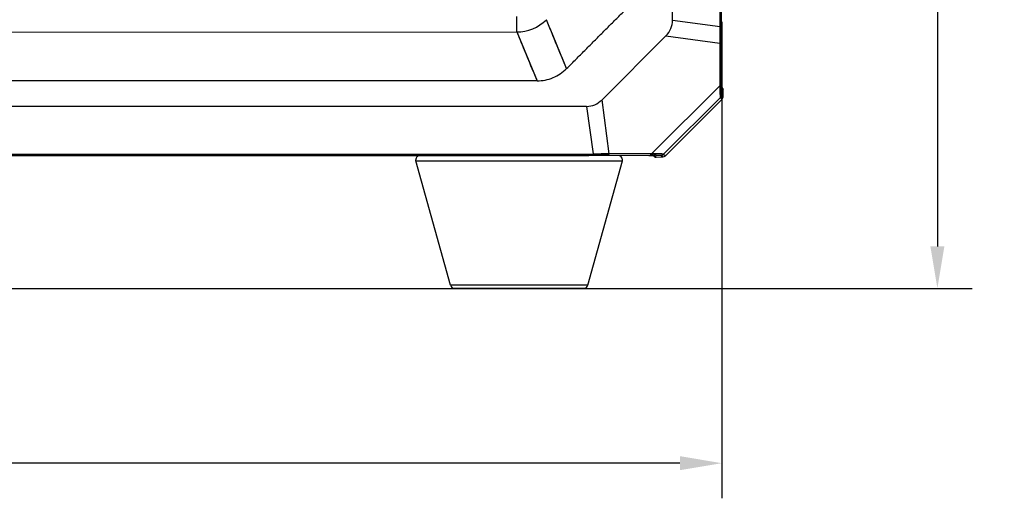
# Model space of a CAD drawing. Header units: millimetres. Extents: x -352 to 208, y -742 to -399.
# Tile 3 of 24: x -91 to -21, y -659 to -625. Entities that reach past the tile are written whole.
import ezdxf

# ---------------------------------------------------------------- set-up
doc = ezdxf.new("R2010")
doc.units = ezdxf.units.MM
doc.header["$LTSCALE"] = 23.1
doc.header["$PDMODE"] = 3
doc.header["$PDSIZE"] = 8
doc.layers.get('0').update_dxf_attribs({"linetype": 'CONTINUOUS'})
doc.layers.get('Defpoints').update_dxf_attribs({"linetype": 'CONTINUOUS'})
doc.layers.add('00_COMPONENTS', color=7, linetype='CONTINUOUS')
doc.layers.add('51__DRAFT_DIMS', color=7, linetype='CONTINUOUS')
doc.styles.get("Standard").update_dxf_attribs({"font": 'simfang.ttf'})
doc.dimstyles.new('DIMSTYLE_1', dxfattribs={"dimtxt": 3, "dimasz": 3, "dimexe": 2.5, "dimexo": 0.5, "dimgap": 0.75, "dimtad": 1, "dimdsep": 46, "dimtxsty": 'STANDARD', "dimblk": '_FILLED', "dimblk1": '_FILLED', "dimblk2": '_FILLED', "dimcen": 0.09, "dimclrt": 256, "dimazin": 2, "dimtp": 0.5, "dimtm": 0.5, "dimtfac": 1, "dimtofl": 0, "dimtmove": 0, "dimatfit": 3, "dimldrblk": '_FILLED', "dimfxl": 1, "dimtolj": 1, "dimarcsym": 0})

# ---------------------------------------------------------------- blocks, each defined once
blk = doc.blocks.new('_FILLED')
at = {"color": 0, "linetype": 'ByBlock'}
blk.add_solid([(0, 0), (-1, 0.167), (-1, -0.167)], dxfattribs=at)
blk = doc.blocks.new('*D7')
at = {"layer": '51__DRAFT_DIMS', "color": 0, "lineweight": -2}
for p, q in [((-41.026, -625.549), (-41.022, -659.273)), ((-171.027, -625.709), (-171.023, -659.288)), ((-44.022, -656.773), (-168.023, -656.787))]:
    blk.add_line(p, q, dxfattribs=at)
at = {"layer": 'Defpoints', "color": 0}
for p in [(-171.027, -625.209), (-41.026, -625.049), (-171.023, -656.788)]:
    blk.add_point(p, dxfattribs=at)
at = {"layer": '51__DRAFT_DIMS', "color": 0, "linetype": 'ByBlock', "lineweight": -2, "xscale": 3, "yscale": 3, "zscale": 3}
for p, rotation in [((-171.023, -656.788), 180.0065397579), ((-41.022, -656.773), 0.0065397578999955)]:
    blk.add_blockref('_FILLED', p, dxfattribs=dict(at, rotation=rotation))
at = {"layer": '51__DRAFT_DIMS', "insert": (-106.023, -652.03), "char_height": 3, "attachment_point": 2, "rotation": 0.00654, "line_spacing_factor": 0.9}
blk.add_mtext('\\A1;130{}{{\\H0.7x;}{}}', dxfattribs=at)
blk = doc.blocks.new('*D8')
at = {"layer": '51__DRAFT_DIMS', "color": 0, "lineweight": -2}
for p, q in [((-50.109, -474.76), (-23.104, -474.757)), ((-25.603, -477.758), (-25.585, -641.258)), ((-151.411, -644.272), (-23.084, -644.258))]:
    blk.add_line(p, q, dxfattribs=at)
at = {"layer": 'Defpoints', "color": 0}
for p in [(-50.609, -474.76), (-151.911, -644.273), (-25.584, -644.258)]:
    blk.add_point(p, dxfattribs=at)
at = {"layer": '51__DRAFT_DIMS', "color": 0, "linetype": 'ByBlock', "lineweight": -2, "xscale": 3, "yscale": 3, "zscale": 3}
for p, rotation in [((-25.604, -474.758), 90.00653977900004), ((-25.584, -644.258), 270.0065397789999)]:
    blk.add_blockref('_FILLED', p, dxfattribs=dict(at, rotation=rotation))
at = {"layer": '51__DRAFT_DIMS', "insert": (-20.844, -561.786), "char_height": 3, "attachment_point": 2, "rotation": 270.00654, "line_spacing_factor": 0.9}
blk.add_mtext('\\A1;169.5{}{{\\H0.7x;}{}}', dxfattribs=at)

msp = doc.modelspace()

# ---------------------------------------------------------------- linework, layer by layer
at = {"layer": '00_COMPONENTS'}
for p, q in [((-44.55476, -625.07589), (-44.57081, -484.4158)), ((-41.15141, -625.53197), (-41.16757, -483.95894)), ((-41.0888, -483.95893), (-41.07265, -625.53197)), ((-41.04079, -625.18461), (-41.05687, -484.30627)), ((-55.71309, -625.89889), (-55.71321, -624.79889)), ((-53.56139, -625.09325), (-53.59187, -625.01996)), ((-53.29536, -625.73559), (-53.59187, -625.01996)), ((-53.499, -625.2441), (-53.56139, -625.09325)), ((-53.33151, -625.64844), (-53.36673, -625.56341)), ((-41.15141, -625.53197), (-44.55476, -625.07589)), ((-41.04074, -625.23705), (-41.04079, -625.18461)), ((-41.03168, -625.17401), (-41.03159, -626.01525)), ((-156.36392, -625.91038), (-55.71309, -625.89889)), ((-55.71309, -625.89889), (-54.26294, -629.39872)), ((-52.14172, -628.5198), (-53.33151, -625.64844)), ((-45.03493, -626.1745), (-49.60727, -630.74789)), ((-45.03493, -626.1745), (-41.17069, -626.69236)), ((-41.0367, -625.64623), (-41.06819, -626.03954)), ((-41.03984, -626.01525), (-41.03944, -629.52275)), ((-41.03967, -625.93848), (-41.03979, -625.97725)), ((-41.17069, -626.69236), (-41.17308, -629.74481)), ((-41.07579, -629.62682), (-41.0734, -626.57437)), ((-52.43723, -627.80638), (-52.61856, -627.37036)), ((-54.71873, -628.29896), (-54.53968, -628.73074)), ((-52.24252, -628.27688), (-52.43723, -627.80638)), ((-52.14172, -628.5198), (-52.24252, -628.27688)), ((-46.03609, -634.60893), (-41.17308, -629.74481)), ((-41.03944, -629.52273), (-41.03928, -629.51703)), ((-41.03941, -629.55149), (-41.03944, -629.52275)), ((-41.03912, -629.58531), (-41.03928, -629.51727)), ((-41.0378, -629.70885), (-41.03848, -629.66353)), ((-41.03694, -629.74861), (-41.0378, -629.70885)), ((-41.03119, -629.52275), (-41.03115, -629.82923)), ((-40.9349, -630.53911), (-41.05133, -630.39774)), ((-41.03408, -629.82555), (-40.96491, -629.91226)), ((-41.02514, -629.9124), (-40.92141, -630.04243)), ((-40.9349, -630.53911), (-40.92141, -630.04243)), ((-49.08854, -634.61202), (-49.60727, -630.74789)), ((-41.13046, -630.58138), (-45.19951, -634.65135)), ((-45.05808, -634.76778), (-41.01401, -630.72278)), ((-41.13046, -630.58138), (-41.01401, -630.72278)), ((-50.70578, -631.22832), (-161.36587, -631.24095)), ((-50.70578, -631.22832), (-50.24891, -634.63156)), ((-161.82195, -634.6443), (-50.24891, -634.63156)), ((-50.24891, -634.71032), (-161.82195, -634.72306)), ((-161.47459, -634.75491), (-50.59625, -634.74225)), ((-50.59625, -634.74225), (-50.54486, -634.7423)), ((-50.24891, -634.71032), (-50.24891, -634.63156)), ((-49.74133, -634.71466), (-50.13465, -634.74625)), ((-46.25813, -634.74262), (-49.76561, -634.74302)), ((-49.20651, -634.70933), (-46.15406, -634.70624)), ((-46.03609, -634.60893), (-49.08854, -634.61202)), ((-46.26387, -634.74278), (-46.25814, -634.74262)), ((-45.38313, -634.73053), (-45.24173, -634.84693)), ((-45.19951, -634.65135), (-45.05808, -634.76778)), ((-62.93762, -635.13307), (-62.94858, -635.05278)), ((-62.93762, -635.13307), (-48.18623, -635.13139)), ((-60.46438, -644.03279), (-62.93762, -635.13307)), ((-50.6201, -644.03167), (-48.1489, -635.13138)), ((-49.76561, -634.75127), (-50.60685, -634.75137)), ((-50.09112, -634.7456), (-50.13465, -634.74625)), ((-48.18623, -635.13139), (-48.1489, -635.13138)), ((-48.1489, -635.13138), (-48.13796, -635.05109)), ((-46.25812, -634.75087), (-46.23022, -634.75087)), ((-45.95164, -634.75084), (-46.23022, -634.75087)), ((-45.86859, -634.81706), (-45.95531, -634.74791)), ((-45.73841, -634.86053), (-45.86846, -634.75683)), ((-45.73841, -634.86053), (-45.24173, -634.84693)), ((-50.64495, -644.03167), (-60.46438, -644.03279)), ((-60.16792, -644.25246), (-60.17528, -644.25246)), ((-60.16973, -644.25246), (-50.93253, -644.25141)), ((-50.93253, -644.25141), (-50.90917, -644.2514)), ((-50.90916, -644.2514), (-50.91453, -644.25141)), ((-50.6201, -644.03167), (-50.64495, -644.03167))]:
    msp.add_line(p, q, dxfattribs=at)
for points in [[(-55.71309, -625.89889), (-55.64454, -626.06546), (-55.57254, -626.23896), (-55.49737, -626.41948), (-55.41793, -626.61186), (-55.33549, -626.81179), (-55.25526, -627.00402), (-55.18358, -627.17508), (-55.11749, -627.33501), (-55.04807, -627.50388), (-54.97077, -627.69076)], [(-52.61856, -627.37036), (-52.81746, -626.88675), (-52.92646, -626.6243), (-53.02962, -626.37689), (-53.12369, -626.15033), (-53.21219, -625.93676), (-53.29536, -625.73559)], [(-54.97077, -627.69076), (-54.80497, -628.09072), (-54.71873, -628.29896)], [(-54.44872, -628.95054), (-54.35648, -629.17326), (-54.26295, -629.39872)], [(-41.03848, -629.66353), (-41.03896, -629.61272), (-41.03912, -629.58531)], [(-41.03362, -629.83367), (-41.03422, -629.82317), (-41.03481, -629.81111), (-41.03538, -629.79763), (-41.03593, -629.78273), (-41.03645, -629.76637), (-41.03694, -629.74861)], [(-41.03171, -629.85821), (-41.03195, -629.85598), (-41.03245, -629.85034), (-41.03303, -629.84275), (-41.03362, -629.83367)], [(-46.26359, -634.74278), (-46.19843, -634.74291), (-46.16768, -634.74308)], [(-46.16768, -634.74308), (-46.13866, -634.74332), (-46.11143, -634.74362), (-46.08598, -634.74398), (-46.06228, -634.7444), (-46.0404, -634.74487), (-46.02029, -634.74538)], [(-46.02029, -634.74538), (-46.00193, -634.74594), (-45.98539, -634.74653), (-45.97058, -634.74715), (-45.9575, -634.74778)], [(-45.9575, -634.74778), (-45.9463, -634.74842), (-45.9368, -634.74905), (-45.92908, -634.74966), (-45.92362, -634.75016)]]:
    msp.add_lwpolyline(points, dxfattribs=at)
for centre, radius, start, end in [((-55.71343, -622.89889), 3, 270.0065398, 315.0065422), ((-12.97971, -625.53927), 28.09293, 179.9850951, 181.0203477), ((-15.6238, -625.19179), 25.41698, 180.1020281, 180.7971997), ((-17.12891, -625.21108), 23.91175, 180.8011662, 181.0427273), ((-22.00262, -626.01856), 19.03722, 179.8756528, 179.9900312), ((-16.70737, -626.04601), 24.33254, 179.363732, 179.7468144), ((-10.97749, -626.10769), 30.06275, 179.1204763, 179.3674498), ((-7.15871, -629.1324), 34.01988, 181.0314557, 181.3290987), ((-6.56075, -629.62742), 34.51504, 179.9990246, 180.2681933), ((-16.7005, -629.67949), 24.37516, 180.2573672, 180.5904872), ((-27.20977, -629.52523), 13.82966, 180.1088176, 180.3042456), ((-41.20647, -630.53137), 0.27168, 343.9671083, 358.3666573), ((-50.59028, -661.11715), 26.37489, 89.2335137, 89.901326), ((-50.23694, -663.00874), 28.29842, 88.9964953, 90.0242268), ((-49.06598, -674.88876), 40.17978, 90.7098595, 90.9630921), ((-49.10632, -671.08068), 36.37149, 90.1578267, 90.7206389), ((-46.25486, -649.22432), 14.4817, 89.7121869, 90.0129046), ((-46.22883, -644.49331), 9.75062, 88.9735271, 89.7254903), ((-46.14942, -670.93393), 36.22769, 89.743172, 90.0073509), ((-46.65329, -669.32041), 34.71697, 88.7834307, 88.9813469), ((-46.10433, -660.22521), 25.51887, 89.4119433, 89.7366356), ((-46.01868, -651.61397), 16.90721, 88.9860289, 89.4026759), ((-62.64858, -635.05274), 0.3, 90.0065398, 180.0065398), ((-50.5698, -658.92994), 24.18761, 89.091023, 89.2127199), ((-50.57954, -659.54484), 24.80258, 88.9721997, 89.0910463), ((-48.43796, -635.05112), 0.3, 0.0065398, 90.0065398), ((-45.7439, -634.65966), 0.20096, 252.0019699, 265.2612389), ((-45.74402, -634.66153), 0.19909, 265.2521461, 271.6133932), ((-60.17534, -643.95246), 0.3, 195.5306508, 270.0065398), ((-50.90917, -643.9514), 0.3, 270.0065398, 344.4824288)]:
    msp.add_arc(centre, radius, start, end, dxfattribs=at)
for centre, major_axis, start_param, end_param in [((-47.32963, -624.89737), (2.76213, -0.37016), -0.50124085, 0.09596306), ((-50.88493, -628.45348), (-0.37079, 2.76204), -3.23755571, -2.64035181)]:
    msp.add_ellipse(centre, major_axis=major_axis, ratio=0.71766409, start_param=start_param, end_param=end_param, dxfattribs=at)
for points, knots in [([(-52.14172, -628.5198), (-51.93614, -628.32622), (-51.53435, -627.91612), (-50.92547, -627.30517), (-50.31353, -626.69021), (-49.70346, -626.07939), (-49.09278, -625.46918), (-48.47795, -624.85709), (-47.86715, -624.24807), (-47.45713, -623.84619), (-47.2636, -623.64056)], [0, 0, 0, 0, 0.12278204, 0.24954499, 0.37507942, 0.49999962, 0.62491987, 0.75045445, 0.87721765, 1, 1, 1, 1]), ([(-41.15275, -626.1187), (-41.15277, -626.07154), (-41.15274, -625.87597), (-41.15209, -625.68039), (-41.15141, -625.53197)], [0, 0, 0, 0, 0.24111275, 1, 1, 1, 1]), ([(-41.07265, -625.53197), (-41.08021, -625.53065), (-41.1067, -625.53269), (-41.13283, -625.53177), (-41.15141, -625.53197)], [0, 0, 0, 0, 0.29227403, 1, 1, 1, 1]), ([(-41.15275, -626.1187), (-41.15441, -626.17038), (-41.16052, -626.3616), (-41.16655, -626.55282), (-41.17069, -626.69236)], [0, 0, 0, 0, 0.27031489, 1, 1, 1, 1]), ([(-41.06819, -626.03954), (-41.06887, -626.04716), (-41.0761, -626.0683), (-41.10737, -626.09553), (-41.13584, -626.11091), (-41.15275, -626.1187)], [0, 0, 0, 0, 0.19092254, 0.53564342, 1, 1, 1, 1]), ([(-41.0734, -626.57437), (-41.0733, -626.53348), (-41.07257, -626.35519), (-41.07047, -626.17691), (-41.06819, -626.03954)], [0, 0, 0, 0, 0.22935026, 1, 1, 1, 1]), ([(-41.17069, -626.69236), (-41.15723, -626.68588), (-41.1133, -626.65917), (-41.07564, -626.61146), (-41.0734, -626.57437)], [0, 0, 0, 0, 0.28662761, 1, 1, 1, 1]), ([(-54.26294, -629.39873), (-53.87276, -629.39868), (-53.08466, -629.24326), (-52.41759, -628.79574), (-52.14172, -628.5198)], [0, 0, 0, 0, 0.5, 1, 1, 1, 1]), ([(-54.26294, -629.39872), (-54.53187, -629.4082), (-55.07085, -629.40438), (-55.87924, -629.40573), (-56.68833, -629.40518), (-57.76708, -629.40513), (-59.11551, -629.40484), (-60.73363, -629.40461), (-62.35173, -629.40436), (-64.50919, -629.40407), (-67.20599, -629.40374), (-70.44212, -629.4034), (-74.7569, -629.40303), (-80.15032, -629.40272), (-86.62235, -629.4026), (-93.09432, -629.40273), (-99.56625, -629.4031), (-106.03815, -629.40371), (-112.51004, -629.40457), (-118.98196, -629.40568), (-125.45393, -629.40703), (-131.92595, -629.40863), (-137.31936, -629.41017), (-141.63414, -629.41152), (-144.87026, -629.4126), (-147.56705, -629.41355), (-149.7245, -629.41434), (-151.3426, -629.41495), (-152.96071, -629.41555), (-154.30915, -629.41615), (-155.38789, -629.41645), (-156.19698, -629.41718), (-157.00537, -629.41601), (-157.54435, -629.41996), (-157.81327, -629.41054)], [0, 0, 0, 0, 0.0077959, 0.01560922, 0.02342251, 0.03123577, 0.04686223, 0.06248858, 0.07811484, 0.09374101, 0.12499309, 0.15624484, 0.1874963, 0.24999842, 0.31249968, 0.37500028, 0.43750044, 0.50000038, 0.5625003, 0.62500042, 0.68750097, 0.75000214, 0.81250416, 0.84375555, 0.87500724, 0.90625924, 0.92188537, 0.93751159, 0.9531379, 0.96876431, 0.97657756, 0.98439082, 0.99220412, 1, 1, 1, 1]), ([(-41.17308, -629.74481), (-41.14691, -629.73287), (-41.10113, -629.70269), (-41.0772, -629.65091), (-41.07579, -629.62682)], [0, 0, 0, 0, 0.54377891, 1, 1, 1, 1]), ([(-41.03479, -629.82489), (-41.03546, -629.81012), (-41.03813, -629.73474), (-41.03891, -629.6593), (-41.03924, -629.59866)], [0, 0, 0, 0, 0.19602875, 1, 1, 1, 1]), ([(-41.16944, -629.9215), (-41.1674, -630.00881), (-41.164, -630.13301), (-41.15785, -630.28875), (-41.15327, -630.38318), (-41.1481, -630.45998), (-41.14354, -630.51886), (-41.13732, -630.55626), (-41.13448, -630.5766), (-41.13046, -630.58138)], [0, 0, 0, 0, 0.39577983, 0.5629962, 0.70648665, 0.82384137, 0.9127606, 0.97172685, 1, 1, 1, 1]), ([(-41.05133, -630.39778), (-41.05427, -630.39426), (-41.05659, -630.37978), (-41.06079, -630.3532), (-41.0638, -630.31197), (-41.06837, -630.23236), (-41.07204, -630.10365), (-41.07372, -629.99313), (-41.07437, -629.93069)], [0, 0, 0, 0, 0.02934229, 0.08838665, 0.17633807, 0.29189309, 0.60015544, 1, 1, 1, 1]), ([(-41.02514, -629.9124), (-41.02697, -629.9101), (-41.02854, -629.90092), (-41.03287, -629.87235), (-41.03386, -629.84549), (-41.03479, -629.82489)], [0, 0, 0, 0, 0.09978508, 0.29963841, 1, 1, 1, 1]), ([(-50.24891, -634.63156), (-50.19874, -634.63132), (-50.00317, -634.63051), (-49.80759, -634.63005), (-49.6622, -634.63009)], [0, 0, 0, 0, 0.25655174, 1, 1, 1, 1]), ([(-49.76561, -634.74302), (-49.79042, -634.74303), (-49.89893, -634.74329), (-50.00743, -634.74442), (-50.09112, -634.7456)], [0, 0, 0, 0, 0.22866447, 1, 1, 1, 1]), ([(-49.74133, -634.71466), (-49.73397, -634.71396), (-49.69562, -634.69919), (-49.67522, -634.65963), (-49.6622, -634.63009)], [0, 0, 0, 0, 0.1863889, 1, 1, 1, 1]), ([(-49.08854, -634.61202), (-49.13229, -634.61332), (-49.32352, -634.61914), (-49.51473, -634.62532), (-49.6622, -634.63009)], [0, 0, 0, 0, 0.2287942, 1, 1, 1, 1]), ([(-49.08854, -634.61202), (-49.10047, -634.63819), (-49.13064, -634.68397), (-49.18242, -634.70791), (-49.20651, -634.70933)], [0, 0, 0, 0, 0.54377886, 1, 1, 1, 1]), ([(-46.03609, -634.60893), (-46.04202, -634.6224), (-46.0677, -634.66732), (-46.11661, -634.70408), (-46.15406, -634.70624)], [0, 0, 0, 0, 0.28174703, 1, 1, 1, 1]), ([(-45.19951, -634.65135), (-45.20465, -634.64703), (-45.22683, -634.64426), (-45.2675, -634.63762), (-45.33176, -634.63298), (-45.41547, -634.6276), (-45.51825, -634.62291), (-45.68715, -634.61667), (-45.82172, -634.61328), (-45.91619, -634.61127)], [0, 0, 0, 0, 0.02804312, 0.08718636, 0.17655018, 0.2944128, 0.43828486, 0.60558946, 1, 1, 1, 1]), ([(-45.71948, -634.70941), (-45.67434, -634.71023), (-45.59476, -634.7121), (-45.5022, -634.71579), (-45.4452, -634.71986), (-45.41567, -634.72263), (-45.39629, -634.72601), (-45.38582, -634.72829), (-45.38314, -634.73053)], [0, 0, 0, 0, 0.40103677, 0.70731525, 0.82197589, 0.90952332, 0.96899196, 1, 1, 1, 1]), ([(-46.05416, -634.74426), (-46.04491, -634.74444), (-46.01218, -634.74514), (-45.97945, -634.74614), (-45.95599, -634.74719)], [0, 0, 0, 0, 0.28252667, 1, 1, 1, 1]), ([(-45.95599, -634.74719), (-45.94695, -634.7476), (-45.92062, -634.74912), (-45.89407, -634.75042), (-45.87707, -634.75393)], [0, 0, 0, 0, 0.342568, 1, 1, 1, 1])]:
    msp.add_open_spline(points, degree=3, knots=knots, dxfattribs=at)
for points in [[(-41.05133, -630.39774), (-41.0532, -630.46437), (-41.08333, -630.53425), (-41.13046, -630.58138)], [(-41.02793, -629.87558), (-41.02583, -629.88771), (-41.02479, -629.9001), (-41.02514, -629.9124)], [(-40.92141, -630.04242), (-40.92012, -629.99669), (-40.93639, -629.94803), (-40.96491, -629.91226)], [(-41.01401, -630.72278), (-40.98216, -630.69094), (-40.95781, -630.64969), (-40.94536, -630.6064)], [(-45.38313, -634.73053), (-45.3165, -634.72864), (-45.24663, -634.6985), (-45.19951, -634.65135)], [(-45.86846, -634.75683), (-45.88645, -634.75734), (-45.90465, -634.75493), (-45.92207, -634.75042)], [(-45.87707, -634.75393), (-45.87411, -634.75455), (-45.87083, -634.75495), (-45.86846, -634.75683)], [(-45.86859, -634.81706), (-45.85005, -634.83183), (-45.82853, -634.84344), (-45.80599, -634.85078)], [(-45.24173, -634.84693), (-45.1751, -634.84505), (-45.1052, -634.81492), (-45.05808, -634.76778)]]:
    msp.add_open_spline(points, degree=3, dxfattribs=at)

# ---------------------------------------------------------------- dimensions: what is measured, and where the dimension line sits
at = {"layer": '51__DRAFT_DIMS'}
dim = msp.add_linear_dim(base=(-25.58429, -644.25814), p1=(-50.60891, -474.76043), p2=(-151.91115, -644.27255), angle=270.0065398, text='<>{}{{\\H0.7x;}{}}', dimstyle='DIMSTYLE_1', dxfattribs=at)
dim.commit()
dim.dimension.update_dxf_attribs({"geometry": '*D8', "text_midpoint": (-25.59371, -561.78619), "dimtype": 160})
dim = msp.add_linear_dim(base=(-171.02302, -656.78782), p1=(-41.02609, -625.04885), p2=(-171.02662, -625.20907), angle=180.0065398, text='<>{}{{\\H0.7x;}{}}', dimstyle='DIMSTYLE_1', dxfattribs=at)
dim.commit()
dim.dimension.update_dxf_attribs({"geometry": '*D7', "text_midpoint": (-106.02306, -654.0304)})

doc.saveas('drawing.dxf')
